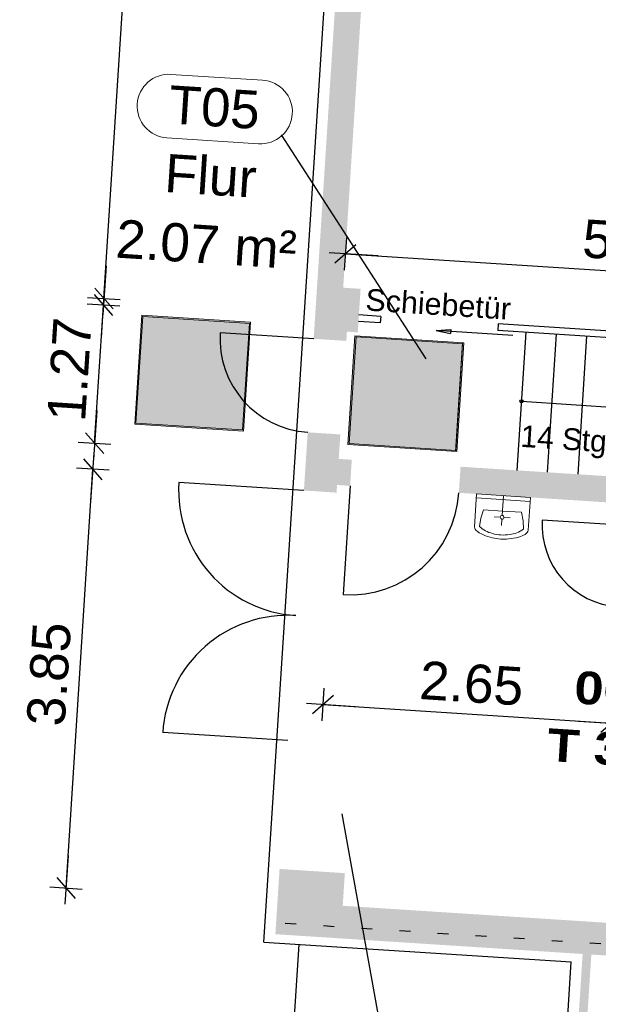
# Model space of a CAD drawing. Header units: metres. Extents: x -15.7 to 45.4, y -8.3 to 46.7.
# Tile 2 of 16: x -15.5 to -10.2, y -0.1 to 8.9. Entities that reach past the tile are written whole.
import ezdxf

# ---------------------------------------------------------------- set-up
doc = ezdxf.new("R2010")
doc.units = ezdxf.units.M
doc.header["$PDMODE"] = 65
doc.linetypes.add('AUSGEZOGEN', pattern=[0])
doc.linetypes.add('VERDECKT2_S15', pattern=[0.35, 0.1, -0.25])
doc.layers.add('XR$1$_36737_1', color=7, linetype='Continuous')
for name, color, linetype, lineweight in [('XR$1$Allgemein', 7, 'AUSGEZOGEN', 25), ('XR$1$Allgemein01', 7, 'AUSGEZOGEN', 25), ('XR$1$Allgemein02', 7, 'AUSGEZOGEN', 25), ('XR$1$Beschriften', 7, 'AUSGEZOGEN', 25), ('XR$1$Design', 7, 'AUSGEZOGEN', 25), ('XR$1$Raum', 7, 'AUSGEZOGEN', 25), ('XR$1$Schraffur_1', 7, 'AUSGEZOGEN', 13), ('XR$1$STANDARD_1', 7, 'AUSGEZOGEN', 25)]:
    doc.layers.add(name, color=color, linetype=linetype, lineweight=lineweight)
doc.styles.add('ARIAL', font='arial.ttf')
doc.dimstyles.new('DIMSTYLE_3', dxfattribs={"dimtxt": 0.35, "dimasz": 0.3, "dimexe": 0, "dimexo": 1e-06, "dimgap": 0.175, "dimtad": 2, "dimrnd": 0.005, "dimzin": 4, "dimdsep": 46, "dimtxsty": 'ARIAL', "dimblk1": 'ALL_ML_STRICH', "dimblk2": 'ALL_ML_STRICH', "dimsah": 1, "dimcen": 0, "dimse1": 1, "dimse2": 1, "dimclrd": 7, "dimclre": 7, "dimclrt": 7, "dimadec": 0, "dimazin": 0, "dimtfac": 1, "dimtdec": 0, "dimtix": 1, "dimtmove": 2, "dimatfit": 3, "dimfxl": 0, "dimtzin": 0, "dimlwd": 0, "dimlwe": 25, "dimarcsym": 0})
doc.dimstyles.new('DIMSTYLE_7', dxfattribs={"dimtxt": 0.35, "dimasz": 0.3, "dimexe": 0, "dimexo": 1e-06, "dimgap": 0.175, "dimtad": 2, "dimrnd": 0.005, "dimzin": 4, "dimdsep": 46, "dimtxsty": 'ARIAL', "dimblk1": 'ALL_ML_STRICH', "dimblk2": 'ALL_ML_STRICH', "dimsah": 1, "dimcen": 0, "dimse1": 1, "dimse2": 1, "dimclrd": 7, "dimclre": 7, "dimclrt": 7, "dimadec": 0, "dimazin": 0, "dimtfac": 1, "dimtdec": 0, "dimtix": 1, "dimtmove": 2, "dimatfit": 3, "dimfxl": 0, "dimtvp": 1.2, "dimtzin": 0, "dimlwd": 0, "dimlwe": 25, "dimarcsym": 0})

# ---------------------------------------------------------------- blocks, each defined once
blk = doc.blocks.new('ALL_ML_STRICH')
at = {"color": 0, "linetype": 'ByBlock', "lineweight": -2}
for p, q in [((0, -0.5), (0, 0.5)), ((-1, 0), (0.5, 0)), ((-0.3, -0.3), (0.3, 0.3))]:
    blk.add_line(p, q, dxfattribs=at)
blk = doc.blocks.new('*D13')
at = {"layer": 'DEFPOINTS', "color": 7, "linetype": 'AUSGEZOGEN', "lineweight": 25, "transparency": 33554687}
for p in [(-12.5142, 6.7898), (-12.5342, 6.4791), (-7.3343, 5.8439)]:
    blk.add_point(p, dxfattribs=at)
at = {"layer": 'XR$1$Allgemein', "color": 7, "linetype": 'AUSGEZOGEN', "lineweight": -2, "transparency": 33554687}
blk.add_line((-12.5142, 6.7898), (-7.295, 6.4539), dxfattribs=at)
at = {"layer": 'XR$1$Allgemein', "color": 7, "linetype": 'AUSGEZOGEN', "lineweight": 25, "transparency": 33554687, "xscale": 0.3, "yscale": 0.3, "zscale": 0.3}
for p, rotation in [((-12.5142, 6.7898), 176.3178244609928), ((-7.295, 6.4539), 356.3178244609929)]:
    blk.add_blockref('ALL_ML_STRICH', p, dxfattribs=dict(at, rotation=rotation))
at = {"layer": 'XR$1$Allgemein', "color": 7, "linetype": 'AUSGEZOGEN', "lineweight": 25, "transparency": 33554687, "insert": (-9.8614, 6.9008), "char_height": 0.35, "width": 1.4, "attachment_point": 5, "rotation": 356.31782, "style": 'ARIAL'}
blk.add_mtext('\\A1;{\\A1;{5.23\\H0.231000;\\S^ ;}}', dxfattribs=at)
blk = doc.blocks.new('*D32')
at = {"layer": 'DEFPOINTS', "color": 7, "linetype": 'AUSGEZOGEN', "lineweight": 25, "transparency": 33554687}
for p in [(-12.5906, 4.669), (-15.0775, 0.9711), (-12.5385, 0.8077)]:
    blk.add_point(p, dxfattribs=at)
at = {"layer": 'XR$1$Allgemein', "color": 7, "linetype": 'AUSGEZOGEN', "lineweight": -2, "transparency": 33554687}
blk.add_line((-15.0775, 0.9711), (-14.8302, 4.8132), dxfattribs=at)
at = {"layer": 'XR$1$Allgemein', "color": 7, "linetype": 'AUSGEZOGEN', "lineweight": 25, "transparency": 33554687, "xscale": 0.3, "yscale": 0.3, "zscale": 0.3}
for p, rotation in [((-14.8302, 4.8132), 86.31782446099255), ((-15.0775, 0.9711), 266.3178244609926)]:
    blk.add_blockref('ALL_ML_STRICH', p, dxfattribs=dict(at, rotation=rotation))
at = {"layer": 'XR$1$Allgemein', "color": 7, "linetype": 'AUSGEZOGEN', "lineweight": 25, "transparency": 33554687, "insert": (-15.233, 2.9341), "char_height": 0.35, "width": 1.4, "attachment_point": 5, "rotation": 86.31782, "style": 'ARIAL'}
blk.add_mtext('\\A1;{\\A1;{3.85\\H0.231000;\\S^ ;}}', dxfattribs=at)
blk = doc.blocks.new('*D33')
at = {"layer": 'DEFPOINTS', "color": 7, "linetype": 'AUSGEZOGEN', "lineweight": 25, "transparency": 33554687}
for p in [(-12.3938, 6.1695), (-14.8148, 5.0527), (-12.5752, 4.9085)]:
    blk.add_point(p, dxfattribs=at)
at = {"layer": 'XR$1$Allgemein', "color": 7, "linetype": 'AUSGEZOGEN', "lineweight": -2, "transparency": 33554687}
blk.add_line((-14.8148, 5.0527), (-14.7333, 6.32), dxfattribs=at)
at = {"layer": 'XR$1$Allgemein', "color": 7, "linetype": 'AUSGEZOGEN', "lineweight": 25, "transparency": 33554687, "xscale": 0.3, "yscale": 0.3, "zscale": 0.3}
for p, rotation in [((-14.7333, 6.32), 86.31782446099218), ((-14.8148, 5.0527), 266.3178244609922)]:
    blk.add_blockref('ALL_ML_STRICH', p, dxfattribs=dict(at, rotation=rotation))
at = {"layer": 'XR$1$Allgemein', "color": 7, "linetype": 'AUSGEZOGEN', "lineweight": 25, "transparency": 33554687, "insert": (-15.0469, 5.7292), "char_height": 0.35, "width": 1.4, "attachment_point": 5, "rotation": 86.31782, "style": 'ARIAL'}
blk.add_mtext('\\A1;{\\A1;{1.27\\H0.231000;\\S^ ;}}', dxfattribs=at)
blk = doc.blocks.new('*D38')
at = {"layer": 'DEFPOINTS', "color": 7, "linetype": 'AUSGEZOGEN', "lineweight": 25, "transparency": 33554687}
for p in [(-6.7869, 0.4376), (-10.4188, -3.2368), (-7.0373, -3.4544)]:
    blk.add_point(p, dxfattribs=at)
at = {"layer": 'XR$1$Allgemein', "color": 7, "linetype": 'AUSGEZOGEN', "lineweight": -2, "transparency": 33554687}
blk.add_line((-7.0373, -3.4544), (-6.7869, 0.4376), dxfattribs=at)
at = {"layer": 'XR$1$Allgemein', "color": 7, "linetype": 'AUSGEZOGEN', "lineweight": 25, "transparency": 33554687, "xscale": 0.3, "yscale": 0.3, "zscale": 0.3}
for p, rotation in [((-6.7869, 0.4376), 86.31782446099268), ((-7.0373, -3.4544), 266.3178244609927)]:
    blk.add_blockref('ALL_ML_STRICH', p, dxfattribs=dict(at, rotation=rotation))
at = {"layer": 'XR$1$Allgemein', "color": 7, "linetype": 'AUSGEZOGEN', "lineweight": 25, "transparency": 33554687, "insert": (-7.1911, -1.4645), "char_height": 0.35, "width": 1.4, "attachment_point": 5, "rotation": 86.31782, "style": 'ARIAL'}
blk.add_mtext('\\A1;{\\A1;{3.90\\H0.231000;\\S^ ;}}', dxfattribs=at)
blk = doc.blocks.new('*D41')
at = {"layer": 'DEFPOINTS', "color": 7, "linetype": 'AUSGEZOGEN', "lineweight": 25, "transparency": 33554687}
for p in [(-12.7203, 2.6538), (-12.8186, 1.1263), (-10.1933, 0.6568)]:
    blk.add_point(p, dxfattribs=at)
at = {"layer": 'XR$1$Allgemein', "color": 7, "linetype": 'AUSGEZOGEN', "lineweight": -2, "transparency": 33554687}
blk.add_line((-12.7203, 2.6538), (-10.0758, 2.4836), dxfattribs=at)
at = {"layer": 'XR$1$Allgemein', "color": 7, "linetype": 'AUSGEZOGEN', "lineweight": 25, "transparency": 33554687, "xscale": 0.3, "yscale": 0.3, "zscale": 0.3}
for p, rotation in [((-12.7203, 2.6538), 176.3178244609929), ((-10.0758, 2.4836), 356.3178244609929)]:
    blk.add_blockref('ALL_ML_STRICH', p, dxfattribs=dict(at, rotation=rotation))
at = {"layer": 'XR$1$Allgemein', "color": 7, "linetype": 'AUSGEZOGEN', "lineweight": 25, "transparency": 33554687, "insert": (-11.3561, 2.8476), "char_height": 0.35, "width": 1.4, "attachment_point": 5, "rotation": 356.31782, "style": 'ARIAL'}
blk.add_mtext('\\A1;{\\A1;{2.65\\H0.231000;\\S^ ;}}', dxfattribs=at)
blk = doc.blocks.new('*D70')
at = {"layer": 'DEFPOINTS', "color": 7, "linetype": 'AUSGEZOGEN', "lineweight": 25, "transparency": 33554687}
for p in [(-10.8169, 33.1639), (-14.7294, 6.3799), (-12.39, 6.2294)]:
    blk.add_point(p, dxfattribs=at)
at = {"layer": 'XR$1$Allgemein', "color": 7, "linetype": 'AUSGEZOGEN', "lineweight": -2, "transparency": 33554687}
blk.add_line((-14.7294, 6.3799), (-12.9967, 33.3042), dxfattribs=at)
at = {"layer": 'XR$1$Allgemein', "color": 7, "linetype": 'AUSGEZOGEN', "lineweight": 25, "transparency": 33554687, "xscale": 0.3, "yscale": 0.3, "zscale": 0.3}
for p, rotation in [((-12.9967, 33.3042), 86.31782446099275), ((-14.7294, 6.3799), 266.3178244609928)]:
    blk.add_blockref('ALL_ML_STRICH', p, dxfattribs=dict(at, rotation=rotation))
at = {"layer": 'XR$1$Allgemein', "color": 7, "linetype": 'AUSGEZOGEN', "lineweight": 25, "transparency": 33554687, "insert": (-14.1427, 19.8715), "char_height": 0.35, "width": 1.75, "attachment_point": 5, "rotation": 86.31782, "style": 'ARIAL'}
blk.add_mtext('\\A1;{\\A1;{26.98\\H0.231000;\\S^ ;}}', dxfattribs=at)
blk = doc.blocks.new('Notausgang_1', base_point=(14.3966, 3.9049))
at = {"layer": 'XR$1$_36737_1', "linetype": 'AUSGEZOGEN', "lineweight": 13, "true_color": 0x000000, "transparency": 33554687}
h = blk.add_hatch(color=18, dxfattribs=at)
h.paths.add_polyline_path([(14.8966, 4.4099), (13.8966, 4.4099), (13.8966, 3.4099), (14.8966, 3.4099)])
h.paths.add_polyline_path([(14.8866, 4.3999), (14.8866, 3.4199), (13.9066, 3.4199), (13.9066, 4.3999)], flags=16)
at = {"layer": 'XR$1$_36737_1', "linetype": 'AUSGEZOGEN', "lineweight": 13, "transparency": 33554687}
blk.add_hatch(color=7, dxfattribs=at).paths.add_polyline_path([(13.9066, 4.3999), (13.9066, 3.4199), (14.8866, 3.4199), (14.8866, 4.3999)])
at = {"layer": 'XR$1$_36737_1', "linetype": 'AUSGEZOGEN', "lineweight": 13, "true_color": 0x009e28, "transparency": 33554687}
h = blk.add_hatch(color=104, dxfattribs=at)
h.paths.add_polyline_path([(14.3375, 4.1968), (14.3308, 4.1982), (14.324, 4.1989), (14.3172, 4.1989), (14.3104, 4.1982), (14.3037, 4.1968), (14.2972, 4.1948), (14.2909, 4.1921), (14.2849, 4.1887), (14.2793, 4.1848), (14.2742, 4.1804), (14.2694, 4.1754), (14.2653, 4.17), (14.2616, 4.1642), (14.2586, 4.1581), (14.2563, 4.1517), (14.2546, 4.1451), (14.2535, 4.1383), (14.2532, 4.1315), (14.2535, 4.1247), (14.2546, 4.1179), (14.2563, 4.1113), (14.2586, 4.1049), (14.2616, 4.0988), (14.2653, 4.093), (14.2694, 4.0876), (14.2742, 4.0826), (14.2793, 4.0782), (14.2849, 4.0743), (14.2909, 4.071), (14.2972, 4.0683), (14.3037, 4.0662), (14.3104, 4.0648), (14.3172, 4.0641), (14.324, 4.0641), (14.3308, 4.0648), (14.3375, 4.0662), (14.344, 4.0683), (14.3503, 4.071), (14.3563, 4.0743), (14.3619, 4.0782), (14.3671, 4.0826), (14.3718, 4.0876), (14.376, 4.093), (14.3796, 4.0988), (14.3826, 4.1049), (14.385, 4.1113), (14.3867, 4.1179), (14.3877, 4.1247), (14.3881, 4.1315), (14.3877, 4.1383), (14.3867, 4.1451), (14.385, 4.1517), (14.3826, 4.1581), (14.3796, 4.1642), (14.376, 4.17), (14.3718, 4.1754), (14.3671, 4.1804), (14.3619, 4.1848), (14.3563, 4.1887), (14.3503, 4.1921), (14.344, 4.1948)])
h.paths.add_polyline_path([(13.9266, 3.4399), (14.8666, 3.4399), (14.8666, 4.3799), (13.9266, 4.3799)])
h.paths.add_polyline_path([(14.1463, 3.5012), (14.1463, 3.8459), (14.2778, 3.8459), (14.2782, 3.8459), (14.2786, 3.846), (14.279, 3.846), (14.2793, 3.846), (14.2797, 3.8461), (14.2801, 3.8462), (14.2805, 3.8463), (14.2808, 3.8464), (14.2812, 3.8465), (14.2815, 3.8466), (14.2819, 3.8468), (14.2822, 3.847), (14.2826, 3.8471), (14.2829, 3.8473), (14.2832, 3.8475), (14.2835, 3.8477), (14.2839, 3.8479), (14.2842, 3.8482), (14.2844, 3.8484), (14.2847, 3.8487), (14.285, 3.8489), (14.2853, 3.8492), (14.2855, 3.8495), (14.2857, 3.8498), (14.286, 3.8501), (14.2862, 3.8504), (14.2864, 3.8507), (14.2866, 3.8511), (14.2868, 3.8514), (14.2869, 3.8518), (14.2871, 3.8521), (14.3176, 3.9257), (14.405, 3.7873), (14.4052, 3.7869), (14.4053, 3.7866), (14.4055, 3.7863), (14.4057, 3.786), (14.4058, 3.7856), (14.4059, 3.7853), (14.406, 3.7849), (14.4061, 3.7846), (14.4062, 3.7842), (14.4063, 3.7839), (14.4064, 3.7835), (14.4064, 3.7831), (14.4065, 3.7828), (14.4065, 3.7824), (14.4065, 3.7821), (14.4065, 3.7817), (14.4065, 3.7813), (14.4065, 3.781), (14.4064, 3.7806), (14.4064, 3.7802), (14.4063, 3.7799), (14.4062, 3.7795), (14.4061, 3.7792), (14.406, 3.7788), (14.4059, 3.7785), (14.4058, 3.7781), (14.4056, 3.7778), (14.4054, 3.7774), (14.4053, 3.7771), (14.4051, 3.7768), (14.4049, 3.7765), (14.2291, 3.5047), (14.3017, 3.5047), (14.4663, 3.7456), (14.4663, 3.6285), (14.4664, 3.6272), (14.4664, 3.626), (14.4666, 3.6247), (14.4668, 3.6235), (14.4671, 3.6222), (14.4675, 3.621), (14.4679, 3.6198), (14.4683, 3.6187), (14.4689, 3.6175), (14.4695, 3.6164), (14.4701, 3.6153), (14.4708, 3.6142), (14.4716, 3.6132), (14.4724, 3.6122), (14.4732, 3.6113), (14.4741, 3.6104), (14.475, 3.6095), (14.476, 3.6087), (14.477, 3.608), (14.4781, 3.6073), (14.4792, 3.6067), (14.4803, 3.6061), (14.4815, 3.6055), (14.4826, 3.6051), (14.4838, 3.6047), (14.4851, 3.6043), (14.4863, 3.604), (14.4875, 3.6038), (14.4888, 3.6036), (14.4901, 3.6035), (14.4913, 3.6035), (14.6927, 3.6035), (14.6922, 3.6064), (14.6915, 3.6093), (14.6906, 3.6122), (14.6897, 3.615), (14.6886, 3.6177), (14.6874, 3.6205), (14.6861, 3.6231), (14.6846, 3.6257), (14.6831, 3.6282), (14.6814, 3.6307), (14.6796, 3.633), (14.6777, 3.6353), (14.6757, 3.6375), (14.6736, 3.6396), (14.6714, 3.6416), (14.6691, 3.6435), (14.6668, 3.6453), (14.6643, 3.647), (14.6618, 3.6486), (14.6592, 3.65), (14.6566, 3.6513), (14.6539, 3.6525), (14.6511, 3.6536), (14.6483, 3.6546), (14.6454, 3.6554), (14.6425, 3.6561), (14.6396, 3.6567), (14.6367, 3.6571), (14.6337, 3.6574), (14.6308, 3.6575), (14.6278, 3.6576), (14.5329, 3.6576), (14.5329, 3.7886), (14.5329, 3.7894), (14.5329, 3.7903), (14.5328, 3.7911), (14.5328, 3.792), (14.5327, 3.7929), (14.5326, 3.7937), (14.5325, 3.7946), (14.5324, 3.7954), (14.5323, 3.7963), (14.5322, 3.7971), (14.532, 3.798), (14.5318, 3.7988), (14.5317, 3.7997), (14.5315, 3.8005), (14.5312, 3.8013), (14.531, 3.8022), (14.5308, 3.803), (14.5305, 3.8038), (14.5303, 3.8046), (14.53, 3.8054), (14.5297, 3.8062), (14.5294, 3.807), (14.529, 3.8078), (14.5287, 3.8086), (14.5284, 3.8094), (14.528, 3.8102), (14.5276, 3.811), (14.5272, 3.8117), (14.5268, 3.8125), (14.5264, 3.8132), (14.526, 3.814), (14.4177, 3.9976), (14.5124, 3.9976), (14.5127, 3.9976), (14.513, 3.9976), (14.5134, 3.9976), (14.5137, 3.9975), (14.5141, 3.9975), (14.5144, 3.9974), (14.5147, 3.9973), (14.5151, 3.9972), (14.5154, 3.9971), (14.5157, 3.997), (14.516, 3.9969), (14.5163, 3.9968), (14.5167, 3.9966), (14.517, 3.9965), (14.5173, 3.9963), (14.5176, 3.9962), (14.5178, 3.996), (14.5181, 3.9958), (14.5184, 3.9956), (14.5187, 3.9954), (14.5189, 3.9951), (14.5192, 3.9949), (14.5194, 3.9947), (14.5197, 3.9944), (14.5199, 3.9942), (14.5201, 3.9939), (14.5203, 3.9937), (14.5205, 3.9934), (14.5207, 3.9931), (14.5209, 3.9928), (14.5211, 3.9925), (14.5524, 3.9359), (14.5541, 3.9344), (14.5559, 3.9331), (14.5578, 3.9319), (14.5599, 3.9309), (14.562, 3.93), (14.5642, 3.9294), (14.5664, 3.9289), (14.5686, 3.9286), (14.5709, 3.9286), (14.5732, 3.9287), (14.5754, 3.929), (14.5777, 3.9295), (14.5798, 3.9302), (14.5819, 3.931), (14.5839, 3.9321), (14.5859, 3.9333), (14.5877, 3.9347), (14.5893, 3.9362), (14.5909, 3.9379), (14.5923, 3.9397), (14.5935, 3.9416), (14.5946, 3.9436), (14.5955, 3.9457), (14.5962, 3.9478), (14.5967, 3.95), (14.5971, 3.9523), (14.5972, 3.9546), (14.5972, 3.9568), (14.5969, 3.9591), (14.5965, 3.9613), (14.5959, 3.9635), (14.5615, 4.0255), (14.5607, 4.027), (14.5598, 4.0284), (14.5588, 4.0298), (14.5578, 4.0312), (14.5567, 4.0326), (14.5556, 4.0339), (14.5545, 4.0351), (14.5533, 4.0364), (14.5521, 4.0375), (14.5508, 4.0387), (14.5495, 4.0398), (14.5482, 4.0408), (14.5468, 4.0418), (14.5454, 4.0428), (14.5439, 4.0437), (14.5425, 4.0446), (14.541, 4.0454), (14.5394, 4.0461), (14.5379, 4.0468), (14.5363, 4.0475), (14.5347, 4.0481), (14.5331, 4.0486), (14.5315, 4.0491), (14.5298, 4.0496), (14.5282, 4.0499), (14.5265, 4.0502), (14.5248, 4.0505), (14.5231, 4.0507), (14.5214, 4.0509), (14.5197, 4.0509), (14.518, 4.051), (14.3366, 4.051), (14.3346, 4.0509), (14.3327, 4.0508), (14.3307, 4.0506), (14.3288, 4.0504), (14.3269, 4.05), (14.325, 4.0496), (14.3231, 4.0491), (14.3212, 4.0486), (14.3194, 4.0479), (14.3176, 4.0472), (14.3158, 4.0464), (14.314, 4.0456), (14.3123, 4.0447), (14.3106, 4.0437), (14.309, 4.0427), (14.3074, 4.0415), (14.3058, 4.0404), (14.3043, 4.0391), (14.3028, 4.0379), (14.3014, 4.0365), (14.3, 4.0351), (14.2987, 4.0337), (14.2975, 4.0322), (14.2963, 4.0306), (14.2952, 4.029), (14.2941, 4.0274), (14.2931, 4.0257), (14.2922, 4.024), (14.2913, 4.0223), (14.2905, 4.0205), (14.2898, 4.0187), (14.2468, 3.905), (14.2466, 3.9046), (14.2465, 3.9042), (14.2463, 3.9039), (14.2461, 3.9035), (14.2459, 3.9032), (14.2457, 3.9029), (14.2455, 3.9026), (14.2453, 3.9023), (14.245, 3.902), (14.2447, 3.9017), (14.2445, 3.9014), (14.2442, 3.9011), (14.2439, 3.9009), (14.2436, 3.9006), (14.2433, 3.9004), (14.243, 3.9002), (14.2426, 3.8999), (14.2423, 3.8997), (14.2419, 3.8996), (14.2416, 3.8994), (14.2412, 3.8992), (14.2409, 3.8991), (14.2405, 3.899), (14.2401, 3.8989), (14.2398, 3.8988), (14.2394, 3.8987), (14.239, 3.8986), (14.2386, 3.8986), (14.2382, 3.8985), (14.2378, 3.8985), (14.2374, 3.8985), (14.1463, 3.8985), (14.1463, 4.297), (14.6469, 4.297), (14.6469, 3.6746), (14.65, 3.6739), (14.653, 3.673), (14.6561, 3.672), (14.659, 3.671), (14.662, 3.6698), (14.6649, 3.6684), (14.6677, 3.667), (14.6705, 3.6655), (14.6732, 3.6639), (14.6759, 3.6621), (14.6785, 3.6603), (14.681, 3.6584), (14.6835, 3.6563), (14.6859, 3.6542), (14.6881, 3.652), (14.6903, 3.6497), (14.6925, 3.6473), (14.6945, 3.6449), (14.6964, 3.6424), (14.6982, 3.6398), (14.7, 3.6371), (14.7016, 3.6344), (14.7031, 3.6316), (14.7045, 3.6287), (14.7058, 3.6258), (14.707, 3.6229), (14.7081, 3.6199), (14.7091, 3.6169), (14.71, 3.6138), (14.7107, 3.6107), (14.7113, 3.6076), (14.7113, 3.5877), (14.6469, 3.5877), (14.6469, 3.5034), (14.7053, 3.4449), (14.3535, 3.4449), (14.3049, 3.4936), (14.2296, 3.4936), (14.2782, 3.4449), (14.2025, 3.4449)], flags=16)
at = {"layer": 'XR$1$_36737_1', "color": 7, "linetype": 'AUSGEZOGEN', "lineweight": 13, "transparency": 33554687}
blk.add_line((13.8966, 4.4099), (14.8966, 4.4099), dxfattribs=at)
blk.add_lwpolyline([(14.8966, 4.4099), (14.8966, 3.4099), (13.8966, 3.4099), (13.8966, 4.4099)], dxfattribs=at)
blk.add_lwpolyline([(13.9066, 3.4199), (13.9066, 4.3999), (14.8866, 4.3999), (14.8866, 3.4199), (13.9066, 3.4199)], close=True, dxfattribs=at)
blk = doc.blocks.new('Richtungspfeil gerade_1', base_point=(17.3916, 4.9049))
at = {"layer": 'XR$1$_36737_1', "linetype": 'AUSGEZOGEN', "lineweight": 13, "true_color": 0x000000, "transparency": 33554687}
h = blk.add_hatch(color=18, dxfattribs=at)
h.paths.add_polyline_path([(16.8966, 4.3999), (16.8966, 5.3999), (17.8966, 5.3999), (17.8966, 4.3999)], flags=16)
h.paths.add_polyline_path([(16.9066, 4.4099), (17.8866, 4.4099), (17.8866, 5.3899), (16.9066, 5.3899)])
at = {"layer": 'XR$1$_36737_1', "linetype": 'AUSGEZOGEN', "lineweight": 13, "transparency": 33554687}
blk.add_hatch(color=7, dxfattribs=at).paths.add_polyline_path([(16.9066, 5.3899), (17.8866, 5.3899), (17.8866, 4.4099), (16.9066, 4.4099)], flags=16)
at = {"layer": 'XR$1$_36737_1', "linetype": 'AUSGEZOGEN', "lineweight": 13, "true_color": 0x009e28, "transparency": 33554687}
h = blk.add_hatch(color=104, dxfattribs=at)
h.paths.add_polyline_path([(16.9266, 4.4299), (16.9266, 5.3699), (17.8666, 5.3699), (17.8666, 4.4299)], flags=16)
h.paths.add_polyline_path([(17.3213, 4.963), (17.3213, 4.5595), (17.4996, 4.5595), (17.4996, 4.963), (17.7292, 4.7234), (17.7292, 4.9563), (17.4104, 5.275), (17.0917, 4.9563), (17.0917, 4.7234)])
at = {"layer": 'XR$1$_36737_1', "color": 7, "linetype": 'AUSGEZOGEN', "lineweight": 13, "transparency": 33554687}
for p, q in [((16.8966, 5.3999), (16.8966, 4.3999)), ((16.8966, 4.4099), (17.8966, 4.4099))]:
    blk.add_line(p, q, dxfattribs=at)
blk.add_lwpolyline([(16.8966, 4.3999), (17.8966, 4.3999), (17.8966, 5.3999), (16.8966, 5.3999)], dxfattribs=at)
blk.add_lwpolyline([(17.8866, 5.3899), (16.9066, 5.3899), (16.9066, 4.4099), (17.8866, 4.4099), (17.8866, 5.3899)], close=True, dxfattribs=at)

msp = doc.modelspace()

# ---------------------------------------------------------------- hatches: boundary and pattern name
at = {"layer": 'XR$1$Allgemein01', "linetype": 'AUSGEZOGEN', "lineweight": 18, "transparency": 33554687}
for points in [[(-12.4488, 11.5441), (-12.7737, 6.4946), (-12.5342, 6.4791), (-12.2093, 11.5287)], [(-12.5, 6.0761), (-12.4003, 6.0697), (-12.3746, 6.4689), (-12.7737, 6.4946), (-12.7879, 6.275), (-12.4885, 6.2557)], [(-12.5055, 5.9913), (-12.4885, 6.2557), (-12.7879, 6.275), (-12.8049, 6.0106)], [(-12.8601, 5.1523), (-12.8945, 4.6184), (-12.5951, 4.5992), (-12.5607, 5.1331)], [(-12.5906, 4.669), (-12.4708, 4.6613), (-12.4554, 4.9008), (-12.5752, 4.9085)], [(-11.4729, 4.5971), (-9.9461, 4.4988), (-9.9307, 4.7383), (-11.4575, 4.8366)], [(-13.1565, 0.5469), (-12.5577, 0.5083), (-12.5192, 1.1071), (-13.118, 1.1456)], [(-12.5577, 0.5083), (-9.7336, 0.3266), (-9.7143, 0.626), (-12.5385, 0.8077)]]:
    msp.add_hatch(color=252, dxfattribs=at).paths.add_polyline_path(points)
at = {"layer": 'XR$1$Allgemein02', "linetype": 'AUSGEZOGEN', "lineweight": 18, "transparency": 33554687}
msp.add_hatch(color=252, dxfattribs=at).paths.add_polyline_path([(-10.3373, 0.3654), (-10.3733, -0.1934), (-10.2935, -0.1986), (-10.2575, 0.3603)])

# ---------------------------------------------------------------- linework, layer by layer
at = {"layer": 'XR$1$Allgemein01', "color": 7, "linetype": 'AUSGEZOGEN', "lineweight": 25, "transparency": 33554687}
for p, q in [((-13.2614, 0.4734), (-10.6874, 40.4707)), ((-12.1942, 6.1566), (-12.3938, 6.1695)), ((-12.1904, 6.2165), (-12.39, 6.2294)), ((-1.8518, 5.5512), (-11.1126, 6.1472)), ((-12.8049, 6.0106), (-13.6631, 6.0658)), ((-9.2614, 5.9679), (-11.1165, 6.0873)), ((-10.9386, 4.8032), (-10.857, 6.0706)), ((-10.6591, 4.7852), (-10.5776, 6.0526)), ((-10.3797, 4.7672), (-10.2982, 6.0346)), ((-10.8978, 5.4369), (-8.9817, 5.3136)), ((-12.8945, 4.6184), (-14.0421, 4.6923)), ((-12.4708, 4.6613), (-12.5351, 3.6634)), ((-9.9589, 4.2992), (-10.7074, 4.3474)), ((-13.0422, 2.3232), (-14.1898, 2.397)), ((-13.2614, 0.4734), (-10.4423, 0.292)), ((-12.9994, -0.5154), (-12.9371, 0.4526)), ((-10.6876, -3.5201), (-10.4423, 0.292))]:
    msp.add_line(p, q, dxfattribs=at)
msp.add_circle((-10.8978, 5.4369), 0.0144, dxfattribs=at)
for centre, radius, start, end in [((-12.8049, 6.0106), 0.86, 176.31782, 266.31782), ((-12.8945, 4.6184), 1.15, 176.31782, 266.31782), ((-12.4708, 4.6613), 1, 266.31782, 356.31782), ((-9.9589, 4.2992), 0.75, 176.31782, 266.31782), ((-13.0422, 2.3232), 1.15, 86.31782, 176.31782)]:
    msp.add_arc(centre, radius, start, end, dxfattribs=at)
at = {"layer": 'XR$1$Allgemein02', "color": 7, "linetype": 'AUSGEZOGEN', "lineweight": 18, "transparency": 33554687}
for p, q in [((-11.31, 4.5866), (-11.3293, 4.2866)), ((-11.3124, 4.5502), (-10.8191, 4.5184)), ((-10.8168, 4.5549), (-11.31, 4.5866)), ((-11.0751, 4.3896), (-11.0634, 4.5707)), ((-10.8168, 4.5549), (-10.8361, 4.2548)), ((-11.2467, 4.4414), (-11.2708, 4.3651)), ((-11.0725, 4.4302), (-11.2467, 4.4414)), ((-10.8982, 4.419), (-11.0725, 4.4302)), ((-11.2708, 4.3651), (-11.2849, 4.2889)), ((-11.0933, 4.3735), (-11.1499, 4.3772)), ((-11.0773, 4.3553), (-11.0809, 4.2987)), ((-11.059, 4.3713), (-11.0024, 4.3677)), ((-10.8982, 4.419), (-10.8841, 4.3402)), ((-10.8841, 4.3402), (-10.8799, 4.2629)), ((-11.3064, 4.2444), (-11.2869, 4.231)), ((-11.2869, 4.231), (-11.2596, 4.2166)), ((-11.2596, 4.2166), (-11.2278, 4.2034)), ((-11.2278, 4.2034), (-11.1645, 4.1853)), ((-10.9474, 4.1854), (-11.0185, 4.1748)), ((-10.9143, 4.1943), (-10.9474, 4.1854)), ((-10.8853, 4.2051), (-10.9143, 4.1943)), ((-10.8643, 4.216), (-10.8853, 4.2051))]:
    msp.add_line(p, q, dxfattribs=at)
for centre, radius, start, end in [((-11.0762, 4.3724), 0.0172, 356.31782, 356.31781), ((-11.271, 4.291), 0.0585, 184.34563, 232.80561), ((-11.0371, 4.4834), 0.2708, 276.02734, 305.48221), ((-10.8934, 4.2667), 0.0585, 299.83007, 348.29005), ((-11.0627, 4.582), 0.4096, 266.3177, 276.19108), ((-11.0627, 4.582), 0.3719, 266.31783, 278.35897)]:
    msp.add_arc(centre, radius, start, end, dxfattribs=at)
for centre, major_axis, start_param, end_param in [((-11.1007, 4.4875), (0.1788, -0.2034), 4.814241, 5.328326), ((-11.0627, 4.582), (0.2704, -0.3076), 5.310738, 5.497787), ((-11.0627, 4.582), (0.2455, -0.2793), 5.28763, 5.497787)]:
    msp.add_ellipse(centre, major_axis=major_axis, ratio=1, start_param=start_param, end_param=end_param, dxfattribs=at)
at = {"layer": 'XR$1$Design', "color": 1, "linetype": 'VERDECKT2_S15', "lineweight": 25, "transparency": 33554687}
msp.add_lwpolyline([(-13.0657, 0.6479), (-10.0852, 0.4558), (-9.9112, 3.3349), (-7.6376, 3.1915), (-7.462, 5.7415), (-2.5897, 5.4199), (-2.7384, 2.9119), (1.2434, 2.6491)], dxfattribs=at)
at = {"layer": 'XR$1$Raum', "color": 7, "linetype": 'AUSGEZOGEN', "lineweight": 18, "transparency": 33554687}
for p, q in [((-13.2734, 8.3829), (-14.1142, 8.437)), ((-13.3108, 7.8007), (-14.1516, 7.8549))]:
    msp.add_line(p, q, dxfattribs=at)
for centre, start, end in [((-14.1329, 8.1459), 86.31782, 266.31782), ((-13.2921, 8.0918), 266.31782, 86.31782)]:
    msp.add_arc(centre, 0.2917, start, end, dxfattribs=at)
at = {"layer": 'XR$1$Schraffur_1', "color": 7, "linetype": 'AUSGEZOGEN', "lineweight": 25, "transparency": 33554687}
for p, q in [((-13.1036, 7.8809), (-11.7757, 5.828)), ((-12.1904, 6.2165), (-12.1942, 6.1566)), ((-11.1126, 6.1472), (-11.1165, 6.0873)), ((-11.6811, 6.086), (-11.5475, 6.0948)), ((-10.9766, 6.0407), (-11.6811, 6.086)), ((-11.6811, 6.086), (-11.5497, 6.0602)), ((-11.5475, 6.0948), (-11.5497, 6.0602)), ((-12.0667, -0.9879), (-12.5436, 1.651))]:
    msp.add_line(p, q, dxfattribs=at)

# ---------------------------------------------------------------- block references
at = {"layer": 'XR$1$STANDARD_1', "color": 7, "linetype": 'AUSGEZOGEN', "lineweight": 18, "transparency": 33554687, "rotation": 356.3178244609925}
msp.add_blockref('Notausgang_1', (-13.9161, 5.6898), dxfattribs=at)
at = {"layer": 'XR$1$STANDARD_1', "color": 7, "linetype": 'AUSGEZOGEN', "lineweight": 18, "transparency": 33554687, "xscale": -1, "rotation": 86.31651361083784}
msp.add_blockref('Richtungspfeil gerade_1', (-11.9639, 5.5127), dxfattribs=at)

# ---------------------------------------------------------------- texts
at = {"layer": 'XR$1$Beschriften', "color": 7, "linetype": 'AUSGEZOGEN', "lineweight": 25, "transparency": 33554687, "char_height": 0.2, "rotation": 356.31782, "style": 'ARIAL'}
for s, insert, width, attachment_point in [('\\W1.00;Schiebetür', (-11.662, 6.3266), 1.443777, 5), ('\\W0.98;14 Stg. 18/28', (-10.1032, 4.9072), 1.76503, 8)]:
    msp.add_mtext(s, dxfattribs=dict(at, insert=insert, width=width, attachment_point=attachment_point))
at = {"layer": 'XR$1$Beschriften', "color": 1, "linetype": 'AUSGEZOGEN', "lineweight": 25, "transparency": 33554687, "insert": (-10.1349, 2.9472), "char_height": 0.3, "width": 1.191791, "attachment_point": 2, "rotation": 356.31782, "line_spacing_factor": 1.084337, "style": 'ARIAL'}
msp.add_mtext('\\A1;{\\fRotisSemiSans ExtraBold|i0|b0;\\H0.300000;\\W1.200000;\\C1;06}\\P{\\fRotisSemiSans ExtraBold|i0|b0;\\H0.300000;\\W1.200000;\\C1;T 30}\\P', dxfattribs=at)
at = {"layer": 'XR$1$Raum', "color": 7, "linetype": 'AUSGEZOGEN', "lineweight": 18, "transparency": 33554687, "char_height": 0.35, "rotation": 356.31782, "style": 'ARIAL'}
for s, insert, width, attachment_point in [('\\W0.99;T05', (-14.1434, 7.9829), 1.016515, 7), ('\\W1.00;Flur', (-13.7618, 7.3271), 1.020665, 8), ('\\W1.00;2.07 m²', (-13.8023, 6.6984), 1.837611, 8)]:
    msp.add_mtext(s, dxfattribs=dict(at, insert=insert, width=width, attachment_point=attachment_point))

# ---------------------------------------------------------------- dimensions: what is measured, and where the dimension line sits
at = {"layer": 'XR$1$Allgemein', "color": 7, "linetype": 'AUSGEZOGEN', "lineweight": 25, "transparency": 33554687}
for base, p1, p2, angle, dimstyle, picture, middle in [((-12.9967, 33.3042), (-12.39, 6.2294), (-10.8169, 33.1639), 86.31782, 'DIMSTYLE_3', '*D70', (-14.1427, 19.8715)), ((-7.295, 6.4539), (-12.5342, 6.4791), (-7.3343, 5.8439), 356.31782, 'DIMSTYLE_3', '*D13', (-9.8614, 6.9008)), ((-14.7333, 6.32), (-12.5752, 4.9085), (-12.3938, 6.1695), 86.31782, 'DIMSTYLE_7', '*D33', (-15.0469, 5.7292)), ((-14.8302, 4.8132), (-12.5385, 0.8077), (-12.5906, 4.669), 86.31782, 'DIMSTYLE_3', '*D32', (-15.233, 2.9341)), ((-10.0758, 2.4836), (-12.8186, 1.1263), (-10.1933, 0.6568), 356.31782, 'DIMSTYLE_3', '*D41', (-11.3561, 2.8476)), ((-6.7869, 0.4376), (-10.4188, -3.2368), (-6.7869, 0.4376), 86.31782, 'DIMSTYLE_3', '*D38', (-7.1911, -1.4645))]:
    dim = msp.add_linear_dim(base=base, p1=p1, p2=p2, angle=angle, dimstyle=dimstyle, override={"dimpost": '<>', "dimclrd": 7, "dimclre": 7, "dimclrt": 7, "dimlwd": 0, "dimlwe": 25}, dxfattribs=at)
    dim.commit()
    dim.dimension.update_dxf_attribs({"geometry": picture, "text_midpoint": middle, "dimtype": 160})

doc.saveas('drawing.dxf')
